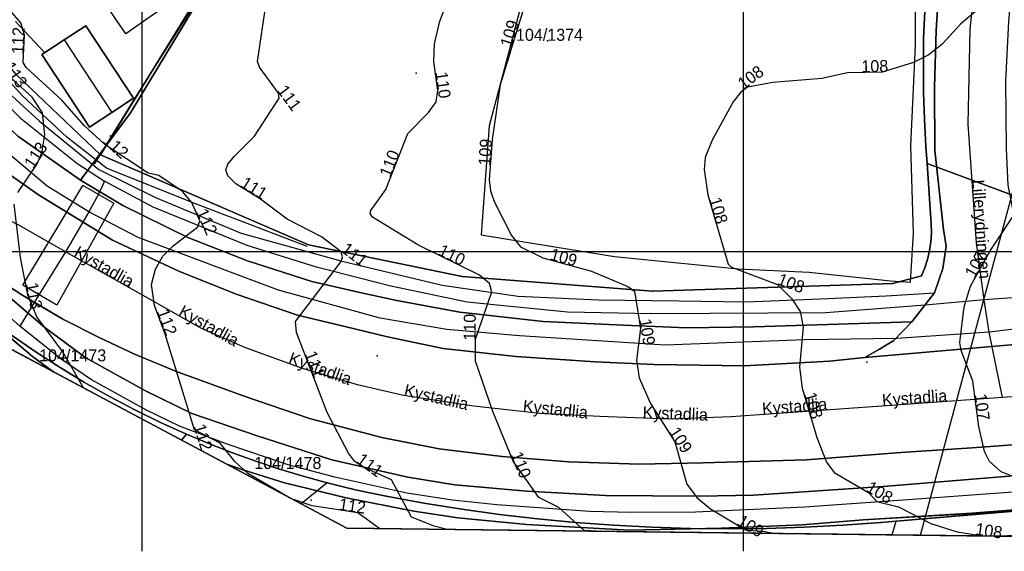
# Model space of a CAD drawing. Header units: metres. Extents: x 92348 to 92653, y 1600225 to 1600392.
# Tile 2 of 14: x 92390 to 92472, y 1600225 to 1600269. Entities that reach past the tile are written whole.
import ezdxf

# ---------------------------------------------------------------- set-up
doc = ezdxf.new("R2010")
doc.units = ezdxf.units.M
doc.header["$LTSCALE"] = 25.4
for name, color, linetype in [('Adresse', 10, 'Continuous'), ('AnnenBygning', 10, 'Continuous'), ('ArealressursFlate', 10, 'Continuous'), ('ArealressursGrense', 10, 'Continuous'), ('Bestillingspolygon', 10, 'Continuous'), ('Bygning', 10, 'Continuous'), ('Eiendomsgrense', 10, 'Continuous'), ('elveg20.v_kartverket_255_veglenke', 10, 'Continuous'), ('GangfeltAvgrensning', 10, 'Continuous'), ('GatenavnTekst', 10, 'Continuous'), ('Gidtekst', 10, 'Continuous'), ('Gjerde', 10, 'Continuous'), ('GnrBnrTekst', 10, 'Continuous'), ('HoydeTekst', 10, 'Continuous'), ('HøydeKurve', 10, 'Continuous'), ('KantUtsnitt', 10, 'Continuous'), ('Kumlokk', 10, 'Continuous'), ('Mast', 10, 'Continuous'), ('MurLoddrett', 10, 'Continuous'), ('Mønelinje', 10, 'Continuous'), ('Rutenett', 10, 'Continuous'), ('Skjerm', 10, 'Continuous'), ('SportIdrettPlass', 10, 'Continuous'), ('Takkant', 10, 'Continuous'), ('Teig', 10, 'Continuous'), ('Teiggrensepunkt', 10, 'Continuous'), ('Trase', 10, 'Continuous'), ('Vegdekkekant', 10, 'Continuous'), ('VegFiktivGrense', 10, 'Continuous'), ('VegGåendeOgSyklende', 10, 'Continuous'), ('VegKjørende', 10, 'Continuous')]:
    doc.layers.add(name, color=color, linetype=linetype)

# ---------------------------------------------------------------- blocks, each defined once
blk = doc.blocks.new('Alle data_NTM 10_NN2000_FeatureWriter_6_0_FMEBLOCK1')
at = {"layer": 'ArealressursFlate'}
for points in [[(-15.66, -11.59), (-15.32, -8.85), (-15.01, -6.84), (-14.44, -2.98), (-13.72, 0.7), (-12.81, 4.37), (-11.28, 10.35), (-9.45, 15.69), (-8.26, 18.74), (-7.9, 19.68), (-6.83, 22.37), (-5.14, 26.54), (-2.58, 33.12), (-1.18, 36.7), (0.08, 39.05), (0.36, 39.58), (1.37, 40.61), (3.27, 42.05), (4.37, 42.66), (5.98, 43.35), (8.18, 43.83), (10.18, 43.96), (12.46, 43.68), (14.22, 43.27), (16.77, 41.49), (18.82, 40.06), (19.49, 39.34), (20.28, 38), (20.94, 36.82), (21.43, 35.39), (21.73, 33.68), (21.91, 32.15), (21.82, 30.49), (21.58, 28.99), (20.99, 27.27), (20.51, 26.26), (19.8, 25.13), (19.06, 24.25), (18.08, 23.21), (17.05, 22.34), (16.01, 21.67), (14.54, 20.92), (10.63, 19.33), (1.67, 15.83), (-0.31, 14.95), (-2.75, 12.94), (-4.58, 10.66), (-5.36, 8.99), (-7.35, 1.61), (-9.02, -7.23), (-9.54, -11.34), (-9.58, -11.62), (-9.97, -16.03), (-10.22, -20.94), (-10.17, -26.6), (-10.04, -29.63), (-9.2, -33.9), (-8.36, -36.47), (-6.12, -40.44), (-5.37, -41.36), (-4.63, -41.93), (-3.69, -42.36), (-21.91, -43.96), (-20.69, -43.27), (-19.52, -42.53), (-18, -40.99), (-16.14, -38.57), (-15.43, -36.56), (-15.17, -34.69), (-15.39, -33.3), (-16.09, -26.74), (-16.14, -21.5), (-15.98, -16.73)], [(1.07, 24.29), (1.47, 23.47), (1.94, 23.08), (2.28, 22.98), (2.96, 22.99), (3.56, 23.05), (6.43, 24.1), (11.42, 26.16), (13.77, 27.26), (15.19, 28.88), (15.89, 30.65), (15.98, 32.13), (15.87, 33.58), (15.39, 34.71), (14.43, 36.08), (13.42, 36.97), (12.12, 37.69), (10.56, 38.06), (8.99, 38.04), (7.52, 37.49), (6.35, 36.9), (5.33, 36.08), (4.53, 34.91), (2.91, 30.34), (1.21, 25.8), (0.93, 24.86)]]:
    blk.add_lwpolyline(points, close=True, dxfattribs=at)
blk = doc.blocks.new('Alle data_NTM 10_NN2000_FeatureWriter_6_0_FMEBLOCK2')
at = {"layer": 'VegKjørende'}
for points in [[(0.08, 39.05, 111.03), (0.36, 39.58, 111.04), (1.37, 40.61, 111.05), (3.27, 42.05, 111.1), (4.37, 42.66, 111.15), (5.98, 43.35, 111.18), (8.18, 43.83, 111.18), (10.18, 43.96, 111.18), (12.46, 43.68, 111.28), (14.22, 43.27, 111.29), (16.77, 41.49, 111.24), (18.82, 40.06, 111.22), (19.49, 39.34, 111.22), (20.28, 38, 111.17), (20.94, 36.82, 111.13), (21.43, 35.39, 111.11), (21.73, 33.68, 111.05), (21.91, 32.15, 111.03), (21.82, 30.49, 111.01), (21.58, 28.99, 110.99), (20.99, 27.27, 110.95), (20.51, 26.26, 110.83), (19.8, 25.13, 110.78), (19.06, 24.25, 110.78), (18.08, 23.21, 110.74), (17.05, 22.34, 110.72), (16.01, 21.67, 110.7), (14.54, 20.92, 110.54), (10.63, 19.33, 110.24), (1.67, 15.83, 109.75), (-0.31, 14.95, 109.65), (-2.75, 12.94, 109.39), (-4.58, 10.66, 109.34), (-5.36, 8.99, 109.23), (-7.35, 1.61, 108.84), (-9.02, -7.23, 108.26), (-9.54, -11.34, 108.06), (-9.58, -11.62, 108.05), (-9.97, -16.03, 107.91), (-10.22, -20.94, 107.6), (-10.17, -26.6, 107.25), (-10.04, -29.63, 107.16), (-9.2, -33.9, 106.98), (-8.36, -36.47, 106.73), (-6.12, -40.44, 106.51), (-5.37, -41.36, 106.47), (-4.63, -41.93, 106.44), (-3.69, -42.36, 106.44), (-21.91, -43.96, 107.56), (-20.69, -43.27, 107.35), (-19.52, -42.53, 107.28), (-18, -40.99, 107.28), (-16.14, -38.57, 107.09), (-15.43, -36.56, 107.2), (-15.17, -34.69, 107.24), (-15.39, -33.3, 107.29), (-16.09, -26.74, 107.53), (-16.14, -21.5, 107.76), (-15.98, -16.73, 108.15), (-15.66, -11.59, 108.37), (-15.32, -8.85, 108.41), (-15.01, -6.84, 108.46), (-14.44, -2.98, 108.55), (-13.41, 1.68, 108.87), (-12.85, 4.24, 109.17), (-10.79, 11.33, 109.52), (-10.77, 11.42, 109.52), (-7.82, 19.85, 109.94), (-4.25, 29.41, 110.41), (-1.14, 36.68, 110.93)], [(1.07, 24.29, 109.84), (1.47, 23.47, 109.83), (1.94, 23.08, 109.83), (2.28, 22.98, 109.83), (2.96, 22.99, 109.83), (3.56, 23.05, 109.84), (6.43, 24.1, 110), (11.42, 26.16, 110.44), (13.77, 27.26, 110.5), (15.19, 28.88, 110.73), (15.89, 30.65, 110.81), (15.98, 32.13, 110.86), (15.87, 33.58, 110.94), (15.39, 34.71, 110.96), (14.43, 36.08, 111.06), (13.42, 36.97, 111.06), (12.12, 37.69, 111.06), (10.56, 38.06, 111.02), (8.99, 38.04, 111), (7.52, 37.49, 110.92), (6.35, 36.9, 110.92), (5.33, 36.08, 110.92), (4.53, 34.91, 110.73), (2.91, 30.34, 110.38), (1.21, 25.8, 110.05), (0.93, 24.86, 110.01)]]:
    blk.add_polyline3d(points, close=True, dxfattribs=at)

msp = doc.modelspace()

# ---------------------------------------------------------------- linework, layer by layer
at = {"layer": 'Adresse'}
msp.add_point((92422.818, 1600264.829), dxfattribs=at)
at = {"layer": 'AnnenBygning'}
msp.add_polyline3d([(92391.68, 1600266.38, 113.98), (92393.53, 1600267.6, 114.93), (92395.32, 1600268.78, 113.98), (92399.3, 1600262.77, 113.98), (92397.5, 1600261.58, 114.93), (92395.65, 1600260.36, 113.98)], close=True, dxfattribs=at)
at = {"layer": 'ArealressursFlate'}
for points in [[(92407.22, 1600275.09), (92399.05, 1600261.54), (92394.88, 1600255.93), (92389.69, 1600259.61)], [(92466.38, 1600273.56), (92466.06, 1600268.42), (92465.9, 1600263.65), (92465.95, 1600258.41), (92466.65, 1600251.85), (92466.87, 1600250.46), (92466.61, 1600248.59), (92465.9, 1600246.58), (92464.04, 1600244.16), (92450.88, 1600243.74), (92445.29, 1600243.68), (92440.04, 1600243.89), (92433.36, 1600244.19), (92426.43, 1600244.97), (92421.19, 1600245.94), (92418.13, 1600246.6), (92414.12, 1600247.53), (92408.77, 1600249.25), (92403.82, 1600251.17), (92398.4, 1600253.83), (92394.88, 1600255.93), (92399.05, 1600261.54), (92407.22, 1600275.09)], [(92389.69, 1600259.61), (92394.88, 1600255.93), (92398.4, 1600253.83), (92403.82, 1600251.17), (92408.77, 1600249.25), (92414.12, 1600247.53), (92418.13, 1600246.6), (92421.19, 1600245.94), (92426.43, 1600244.97), (92433.36, 1600244.19), (92440.04, 1600243.89), (92445.29, 1600243.68), (92450.88, 1600243.74), (92464.04, 1600244.16), (92462.52, 1600242.62), (92461.35, 1600241.88), (92460.13, 1600241.19), (92457.19, 1600240.89), (92450.1, 1600240.52), (92442.6, 1600240.62), (92437.7, 1600240.84), (92431.09, 1600241.27), (92425.04, 1600241.96), (92420.41, 1600242.92), (92416.88, 1600243.78), (92412.94, 1600244.73), (92407.92, 1600246.44), (92403.11, 1600248.35), (92397.56, 1600250.95), (92391.4, 1600254.72), (92387.83, 1600257.22)], [(92387.83, 1600257.22), (92391.4, 1600254.72), (92397.56, 1600250.95), (92403.11, 1600248.35), (92407.92, 1600246.44), (92412.94, 1600244.73), (92416.88, 1600243.78), (92420.41, 1600242.92), (92425.04, 1600241.96), (92431.09, 1600241.27), (92437.7, 1600240.84), (92442.6, 1600240.62), (92450.1, 1600240.52), (92457.19, 1600240.89), (92460.13, 1600241.19), (92478.35, 1600242.79)], [(92386.19, 1600248.88), (92390.02, 1600246.4), (92393.47, 1600244.37), (92396.43, 1600242.87), (92399.33, 1600241.51), (92402.79, 1600240.06), (92408.49, 1600237.99), (92413.93, 1600236.12), (92419.94, 1600234.54), (92424.72, 1600233.62), (92429.95, 1600232.97), (92435.5, 1600232.54), (92441.35, 1600232.32), (92446.67, 1600232.44), (92455.24, 1600232.7), (92463.11, 1600233.3), (92469.05, 1600233.7), (92479.87, 1600234.49)], [(92479.87, 1600234.49), (92469.05, 1600233.7), (92463.11, 1600233.3), (92455.24, 1600232.7), (92446.67, 1600232.44), (92441.35, 1600232.32), (92435.5, 1600232.54), (92429.95, 1600232.97), (92424.72, 1600233.62), (92419.94, 1600234.54), (92413.93, 1600236.12), (92408.49, 1600237.99), (92402.79, 1600240.06), (92399.33, 1600241.51), (92396.43, 1600242.87), (92393.47, 1600244.37), (92390.02, 1600246.4), (92386.19, 1600248.88)], [(92388.43, 1600246.68), (92391.94, 1600243.66), (92395.32, 1600241.17), (92400.3, 1600238.42), (92404.16, 1600236.55), (92409.59, 1600234.68), (92415.78, 1600232.69), (92422.1, 1600231.26), (92426.01, 1600230.61), (92432, 1600230.09), (92438.55, 1600229.73), (92446.38, 1600229.66), (92450.87, 1600229.75), (92461.63, 1600230.47), (92472.45, 1600231.35)], [(92472.45, 1600231.35), (92461.63, 1600230.47), (92450.87, 1600229.75), (92446.38, 1600229.66), (92438.55, 1600229.73), (92432, 1600230.09), (92426.01, 1600230.61), (92422.1, 1600231.26), (92415.78, 1600232.69), (92409.59, 1600234.68), (92404.16, 1600236.55), (92400.3, 1600238.42), (92395.32, 1600241.17), (92391.94, 1600243.66), (92388.43, 1600246.68)], [(92472.57, 1600228.55), (92469.02, 1600228.24), (92459.99, 1600227.71), (92454.92, 1600227.3), (92448.16, 1600227.02), (92440.54, 1600226.85), (92432.01, 1600227.33), (92426.26, 1600227.88), (92422.62, 1600228.44), (92416.99, 1600229.54), (92411.85, 1600230.79), (92408.32, 1600231.88), (92407.07, 1600232.32), (92392.66, 1600239.99), (92390.89, 1600241.28), (92386.82, 1600244.72)]]:
    msp.add_lwpolyline(points, dxfattribs=at)
at = {"layer": 'ArealressursGrense'}
for p, q in [((92465.9, 1600246.58), (92464.04, 1600244.16)), ((92478.35, 1600242.79), (92460.13, 1600241.19))]:
    msp.add_line(p, q, dxfattribs=at)
for points in [[(92394.88, 1600255.93), (92389.69, 1600259.61), (92386.59, 1600262.52), (92383.24, 1600266.46), (92379.83, 1600271.18), (92376.97, 1600275.99), (92374.85, 1600280.11), (92373.27, 1600283.68), (92371.16, 1600288.75), (92369.97, 1600292.04), (92369.04, 1600295.45), (92368.35, 1600299.2), (92367.78, 1600302.63), (92367.51, 1600307.4), (92367.51, 1600312.17), (92367.7, 1600315.99), (92367.95, 1600319.4), (92368.47, 1600322.52), (92369.27, 1600325.65), (92370.77, 1600330.33), (92371.98, 1600333.92), (92374.23, 1600338.32)], [(92394.88, 1600255.93), (92399.05, 1600261.54), (92407.22, 1600275.09), (92415.25, 1600288.39), (92417.31, 1600288.56)], [(92466.38, 1600273.56), (92466.06, 1600268.42), (92465.9, 1600263.65), (92465.95, 1600258.41), (92466.65, 1600251.85), (92466.87, 1600250.46), (92466.61, 1600248.59), (92465.9, 1600246.58)], [(92460.13, 1600241.19), (92457.19, 1600240.89), (92450.1, 1600240.52), (92442.6, 1600240.62), (92437.7, 1600240.84), (92431.09, 1600241.27), (92425.04, 1600241.96), (92420.41, 1600242.92), (92416.88, 1600243.78), (92412.94, 1600244.73), (92407.92, 1600246.44), (92403.11, 1600248.35), (92397.56, 1600250.95), (92391.4, 1600254.72), (92387.83, 1600257.22), (92386.45, 1600258.3)], [(92464.04, 1600244.16), (92450.88, 1600243.74), (92445.29, 1600243.68), (92440.04, 1600243.89), (92433.36, 1600244.19), (92426.43, 1600244.97), (92421.19, 1600245.94), (92418.13, 1600246.6), (92414.12, 1600247.53), (92408.77, 1600249.25), (92403.82, 1600251.17), (92398.4, 1600253.83), (92394.88, 1600255.93)], [(92480.28, 1600234.53), (92480.51, 1600233.57), (92480.38, 1600232.84), (92479.57, 1600231.87), (92472.45, 1600231.35), (92461.63, 1600230.47), (92450.87, 1600229.75), (92446.38, 1600229.66), (92438.55, 1600229.73), (92432, 1600230.09), (92426.01, 1600230.61), (92422.1, 1600231.26), (92415.78, 1600232.69), (92409.59, 1600234.68), (92404.16, 1600236.55), (92400.3, 1600238.42), (92395.32, 1600241.17), (92391.94, 1600243.66), (92388.43, 1600246.68), (92386.19, 1600248.88)], [(92386.19, 1600248.88), (92390.02, 1600246.4), (92393.47, 1600244.37), (92396.43, 1600242.87), (92399.33, 1600241.51), (92402.79, 1600240.06), (92408.49, 1600237.99)], [(92384.74, 1600246.65), (92386.82, 1600244.72), (92390.89, 1600241.28), (92392.66, 1600239.99)], [(92464.04, 1600244.16), (92462.52, 1600242.62), (92461.35, 1600241.88), (92460.13, 1600241.19)], [(92480.28, 1600234.53), (92479.87, 1600234.49), (92469.05, 1600233.7), (92463.11, 1600233.3), (92455.24, 1600232.7), (92446.67, 1600232.44), (92441.35, 1600232.32), (92435.5, 1600232.54), (92429.95, 1600232.97), (92424.72, 1600233.62), (92419.94, 1600234.54), (92413.93, 1600236.12), (92408.49, 1600237.99)], [(92407.07, 1600232.32), (92408.32, 1600231.88), (92411.85, 1600230.79), (92416.99, 1600229.54), (92422.62, 1600228.44), (92426.26, 1600227.88), (92432.01, 1600227.33), (92440.54, 1600226.85), (92448.16, 1600227.02), (92454.92, 1600227.3), (92459.99, 1600227.71), (92469.02, 1600228.24), (92472.57, 1600228.55), (92481.5, 1600229.32), (92486.77, 1600229.79), (92497.78, 1600230.53), (92505.99, 1600230.84), (92515.74, 1600231.17), (92518.27, 1600231.21), (92518.72, 1600231.12), (92519.33, 1600230.95)]]:
    msp.add_lwpolyline(points, dxfattribs=at)
at = {"layer": 'Bestillingspolygon'}
msp.add_lwpolyline([(92626.349, 1600369.817), (92451.714, 1600386.577), (92380.721, 1600373.117), (92356.874, 1600346.697), (92347.8, 1600302.329), (92365.622, 1600254.393), (92417.025, 1600227.014), (92571.817, 1600225.094)], close=True, dxfattribs=at)
at = {"layer": 'Bygning'}
msp.add_polyline3d([(92395.23, 1600273.13, 113.84), (92402.17, 1600277.85, 113.93), (92403.79, 1600275.5, 115.71), (92405.55, 1600272.95, 113.7), (92398.67, 1600268.11, 113.56), (92396.89, 1600270.71, 115.81)], close=True, dxfattribs=at)
at = {"layer": 'Eiendomsgrense'}
for p, q in [((92415.18, 1600288.34), (92396.56, 1600258.06)), ((92389.56, 1600264.71), (92396.56, 1600258.06)), ((92396.56, 1600258.06), (92413.85, 1600250.58)), ((92465.2, 1600258.75), (92465.3, 1600257.33)), ((92465.3, 1600257.33), (92465.63, 1600252.3)), ((92475.01, 1600253.72), (92465.3, 1600257.33)), ((92413.85, 1600250.58), (92426.63, 1600247.93)), ((92426.63, 1600247.93), (92442.45, 1600246.71)), ((92442.45, 1600246.71), (92462.45, 1600247.35)), ((92462.45, 1600247.35), (92464.84, 1600247.98)), ((92403.71, 1600234.83), (92403.28, 1600234.34)), ((92415.41, 1600230.78), (92413.24, 1600229.03)), ((92462.72, 1600227.6), (92491.39, 1600230.02)), ((92461.45, 1600227.49), (92462.72, 1600227.6)), ((92462.4, 1600226.45), (92462.72, 1600227.6))]:
    msp.add_line(p, q, dxfattribs=at)
for points in [[(92465.1, 1600269.98), (92465.01, 1600267.73), (92464.99, 1600265.49), (92465.01, 1600263.24), (92465.08, 1600261), (92465.2, 1600258.75)], [(92465.63, 1600252.3), (92465.65, 1600251.56), (92465.61, 1600250.82), (92465.5, 1600250.09), (92465.34, 1600249.36), (92465.12, 1600248.66), (92464.84, 1600247.98)], [(92385.44, 1600245.87), (92387.32, 1600244.41), (92389.24, 1600243), (92391.2, 1600241.65), (92393.19, 1600240.36), (92395.22, 1600239.13), (92397.29, 1600237.96), (92399.4, 1600236.85), (92401.54, 1600235.81), (92403.71, 1600234.83)], [(92403.71, 1600234.83), (92405.61, 1600234.03), (92407.53, 1600233.28), (92409.48, 1600232.58), (92411.44, 1600231.92), (92413.42, 1600231.33), (92415.41, 1600230.78)], [(92415.41, 1600230.78), (92416.63, 1600230.47), (92417.86, 1600230.18), (92419.09, 1600229.91), (92420.32, 1600229.67)], [(92420.32, 1600229.67), (92423.45, 1600229.09), (92426.59, 1600228.6), (92429.74, 1600228.15), (92432.89, 1600227.79), (92436.05, 1600227.49), (92439.23, 1600227.25), (92442.4, 1600227.09), (92445.58, 1600226.98), (92448.75, 1600226.95), (92451.93, 1600226.98), (92455.11, 1600227.09), (92458.28, 1600227.26), (92461.45, 1600227.49)]]:
    msp.add_lwpolyline(points, dxfattribs=at)
at = {"layer": 'elveg20.v_kartverket_255_veglenke'}
for p, q in [((92395.582, 1600253.318, 112.34), (92393.634, 1600249.998, 113.4)), ((92476.19, 1600246.414, 106.6), (92470.055, 1600246.003, 107.12)), ((92470.465, 1600243.311, 106.96), (92470.055, 1600246.003, 107.12)), ((92471.559, 1600237.87, 107.829), (92470.465, 1600243.311, 106.96)), ((92482.196, 1600238.614, 107.169), (92471.559, 1600237.87, 107.829))]:
    msp.add_line(p, q, dxfattribs=at)
for points in [[(92395.582, 1600253.318, 112.34), (92392.13, 1600255.45, 112.88), (92387.644, 1600259.178, 113.31), (92382.905, 1600264.482, 113.77), (92377.641, 1600271.66, 114.42), (92374.029, 1600277.668, 114.91), (92369.717, 1600287.995, 115.55), (92368.244, 1600292.162, 115.91), (92366.647, 1600300.045, 116.5), (92365.695, 1600307.192, 116.93), (92365.815, 1600311.051, 117.23), (92366.015, 1600316.199, 117.47), (92366.78, 1600322.395, 117.93), (92368.267, 1600327.723, 118.31), (92369.376, 1600331.52, 118.58), (92371.833, 1600337.756, 118.79)], [(92373.935, 1600335.842, 118.88), (92372.074, 1600331.662, 118.62), (92371.581, 1600329.984, 118.49), (92370.196, 1600325.317, 118.16), (92369.266, 1600321.433, 117.86), (92368.738, 1600317.266, 117.5), (92368.498, 1600311.126, 117.09), (92368.391, 1600307.671, 116.76), (92368.645, 1600303.339, 116.52), (92369.601, 1600297.734, 116.11), (92370.898, 1600292.834, 115.83), (92372.561, 1600287.72, 115.42), (92376.138, 1600280.174, 114.82), (92380.927, 1600271.521, 114.21), (92383.063, 1600268.505, 114), (92385.776, 1600265.268, 113.71), (92389.877, 1600261.117, 113.28), (92394.582, 1600257.349, 112.79), (92396.892, 1600255.848, 112.6)], [(92470.055, 1600246.003, 107.12), (92469.411, 1600250.738, 107.939), (92468.716, 1600260.611, 108.339), (92468.867, 1600268.439, 108.839), (92469.45, 1600274.393, 108.939)], [(92396.892, 1600255.848, 112.6), (92396.395, 1600254.79, 112.6), (92395.582, 1600253.318, 112.34)], [(92470.055, 1600246.003, 107.12), (92465.125, 1600245.556, 107.17), (92456.873, 1600244.905, 107.95), (92442.417, 1600244.82, 108.92), (92435.381, 1600244.976, 109.3), (92427.044, 1600245.803, 109.98), (92420.698, 1600247.12, 110.47), (92414.512, 1600248.709, 111.06), (92408.754, 1600250.499, 111.55), (92400.942, 1600253.697, 112.25), (92396.892, 1600255.848, 112.6)], [(92393.634, 1600249.998, 113.4), (92389.823, 1600252.184, 113.759), (92387.49, 1600253.314, 113.999), (92385.235, 1600254.018, 114.159), (92382.755, 1600254.502, 114.459)], [(92470.465, 1600243.311, 106.96), (92462.787, 1600242.769, 107.27), (92455.09, 1600242.67, 107.84), (92443.512, 1600242.22, 108.92), (92431.393, 1600242.995, 109.67), (92425.352, 1600243.536, 110.11), (92419.82, 1600244.466, 110.47), (92411.35, 1600246.796, 111.23), (92399.695, 1600251.171, 112.27), (92395.582, 1600253.318, 112.34)], [(92393.634, 1600249.998, 113.4), (92391.478, 1600246.488, 113.067), (92389.853, 1600243.803, 112.84)], [(92471.559, 1600237.87, 107.829), (92461.527, 1600237.165, 108.509), (92449.012, 1600236.264, 109.419), (92443.895, 1600236.064, 109.939), (92438.087, 1600236.287, 110.219), (92433.087, 1600236.546, 110.489), (92427.593, 1600237.142, 110.869), (92421.748, 1600238.034, 111.319), (92417.917, 1600238.917, 111.569), (92413.351, 1600240.289, 111.769), (92408.568, 1600242.027, 112.109), (92404.959, 1600243.617, 112.449), (92400.285, 1600246.235, 112.909), (92393.634, 1600249.998, 113.4)], [(92389.853, 1600243.803, 112.84), (92385.898, 1600247.307, 113.875), (92384.353, 1600249.173, 114.35)], [(92481.481, 1600246.63, 106.179), (92476.433, 1600244.014, 106.561), (92470.465, 1600243.311, 106.96)], [(92482.929, 1600230.983, 107.199), (92475.854, 1600230.245, 107.709), (92463.32, 1600229.333, 108.669), (92455.132, 1600228.767, 109.299), (92446.042, 1600228.338, 109.999), (92440.693, 1600228.302, 110.319), (92437.238, 1600228.41, 110.539), (92429.514, 1600228.939, 111.149), (92425.837, 1600229.341, 111.379), (92422.037, 1600229.936, 111.649), (92416.052, 1600231.239, 112.099), (92412.171, 1600232.278, 112.339), (92407.079, 1600233.995, 112.689), (92403.115, 1600235.5, 113.069), (92400.385, 1600236.831, 113.289), (92395.809, 1600239.345, 113.679), (92393.282, 1600241.062, 113.335), (92389.853, 1600243.803, 112.84)]]:
    msp.add_polyline3d(points, dxfattribs=at)
at = {"layer": 'GangfeltAvgrensning'}
msp.add_polyline3d([(92395.1, 1600255.5, 112.68), (92397.65, 1600254.04, 112.52), (92392.91, 1600245.55, 112.77), (92390.08, 1600247.21, 112.92), (92395.08, 1600255.51, 112.68), (92395.1, 1600255.5, 112.68)], dxfattribs=at)
at = {"layer": 'Gidtekst'}
msp.add_point((92433.716, 1600267.513), dxfattribs=at)
at = {"layer": 'Gjerde'}
msp.add_polyline3d([(92405.33, 1600272.14, 111.95), (92399.29, 1600262.6, 112.05), (92396.03, 1600257.28, 113.38)], dxfattribs=at)
at = {"layer": 'HøydeKurve'}
for points in [[(92412.14, 1600229.62, 112), (92408.81, 1600231.57, 112), (92407.72, 1600232.55, 112), (92406.5, 1600234.07, 112), (92404.38, 1600235.18, 112), (92401.93, 1600243.15, 112), (92401.05, 1600245.51, 112), (92400.8, 1600247.26, 112), (92401.13, 1600248.54, 112), (92401.75, 1600249.63, 112), (92402.6, 1600250.49, 112), (92404.66, 1600252.07, 112), (92404.82, 1600252.56, 112), (92404.14, 1600254.08, 112), (92403.38, 1600255, 112), (92401.39, 1600256.34, 112), (92400.51, 1600256.53, 112), (92396.92, 1600258.91, 112), (92395.18, 1600260.49, 112), (92393.35, 1600262.6, 112), (92390.36, 1600265.31, 112), (92390.12, 1600265.71, 112), (92390.22, 1600268.03, 112), (92389.92, 1600269.03, 112), (92385.57, 1600274.03, 112)], [(92437.79, 1600226.76, 110), (92436.77, 1600226.83, 110), (92434.67, 1600228.73, 110), (92433.02, 1600229.56, 110), (92430.87, 1600232.58, 110), (92429.18, 1600236.72, 110), (92427.74, 1600240.89, 110), (92427.75, 1600242.72, 110), (92429.1, 1600246.65, 110), (92428.9, 1600247.36, 110), (92428.06, 1600248.05, 110), (92422.93, 1600250.57, 110), (92419.17, 1600252.88, 110), (92418.97, 1600253.17, 110), (92419.03, 1600253.43, 110), (92420.27, 1600255.17, 110), (92422.1, 1600259.81, 110), (92423.83, 1600261.58, 110), (92424.46, 1600262.44, 110), (92424.61, 1600263.4, 110), (92424.28, 1600265.78, 110), (92424.33, 1600267.28, 110), (92424.78, 1600269.17, 110), (92425.77, 1600271.79, 110)], [(92425.38, 1600226.91, 111), (92424.29, 1600227.18, 111), (92422.43, 1600227.93, 111), (92420.75, 1600231.03, 111), (92418.34, 1600232.1, 111), (92417.67, 1600232.59, 111), (92417.17, 1600233.25, 111), (92415.4, 1600236.62, 111), (92412.84, 1600243.29, 111), (92412.77, 1600244.19, 111), (92416.56, 1600249.17, 111), (92416.69, 1600249.56, 111), (92416.56, 1600249.99, 111), (92414.92, 1600251.23, 111), (92412.08, 1600252.71, 111), (92409.87, 1600254.37, 111), (92407.8, 1600255.65, 111), (92407.14, 1600256.29, 111), (92406.98, 1600256.79, 111), (92407.15, 1600257.28, 111), (92407.68, 1600257.92, 111), (92409.35, 1600259.61, 111), (92411.42, 1600262.75, 111), (92411.36, 1600263.17, 111), (92409.77, 1600265.34, 111), (92409.62, 1600265.81, 111), (92410.37, 1600270.84, 111)], [(92469.98, 1600270.53, 108), (92468.1, 1600268.93, 108), (92466.54, 1600267.26, 108), (92465.43, 1600266.36, 108), (92464.17, 1600265.71, 108), (92461.56, 1600264.93, 108), (92458.69, 1600264.87, 108), (92456.54, 1600264.4, 108), (92452.46, 1600264.05, 108), (92450.35, 1600263.67, 108), (92449.81, 1600263.27, 108), (92449.16, 1600262.45, 108), (92447.43, 1600259.27, 108), (92446.84, 1600257.83, 108), (92446.76, 1600256.82, 108), (92447.06, 1600254.71, 108), (92448.74, 1600248.96, 108), (92449.04, 1600248.71, 108), (92452.85, 1600247.28, 108), (92454.06, 1600246.09, 108), (92454.74, 1600245.02, 108), (92454.99, 1600243.76, 108), (92454.68, 1600240.4, 108), (92454.91, 1600238.66, 108), (92456.12, 1600234.54, 108), (92456.92, 1600232.51, 108), (92457.58, 1600231.65, 108), (92460.42, 1600229.97, 108), (92461.11, 1600229.23, 108), (92462.93, 1600228.78, 108), (92465.61, 1600227.4, 108), (92467.8, 1600226.7, 108), (92469.9, 1600226.38, 108), (92476.12, 1600226.47, 108)], [(92431.64, 1600269.91, 109), (92429.78, 1600263.87, 109), (92429.12, 1600259.31, 109), (92428.89, 1600255.96, 109), (92428.99, 1600255.05, 109), (92429.3, 1600254.18, 109), (92430.73, 1600251.35, 109), (92431.49, 1600250.41, 109), (92433.34, 1600249.49, 109), (92437.38, 1600248.38, 109), (92440.4, 1600247.11, 109), (92440.96, 1600246.71, 109), (92441.47, 1600243.62, 109), (92441.12, 1600240.97, 109), (92441.34, 1600239.52, 109), (92442.3, 1600237.39, 109), (92444.31, 1600234.2, 109), (92445.31, 1600230.68, 109), (92446.17, 1600229.53, 109), (92447.29, 1600228.62, 109), (92450.2, 1600226.87, 109), (92451.79, 1600226.74, 109), (92452.66, 1600226.57, 109)], [(92389.68, 1600254.91, 113), (92391.28, 1600257.31, 113), (92391.67, 1600258.22, 113), (92391.93, 1600259.71, 113), (92391.72, 1600261.55, 113), (92390.88, 1600262.84, 113), (92389.06, 1600264.47, 113)], [(92395.14, 1600238.67, 113), (92393.41, 1600241.67, 113), (92391.25, 1600244.57, 113), (92390.52, 1600246.37, 113), (92389.9, 1600249.5, 113), (92389.37, 1600253.95, 113)], [(92472.42, 1600231.31, 107), (92471.46, 1600231.69, 107), (92470.5, 1600232.56, 107), (92470.06, 1600233.38, 107), (92469.59, 1600235.46, 107), (92469.11, 1600239.23, 107), (92468.13, 1600241.77, 107), (92468.01, 1600242.46, 107), (92468.39, 1600245.41, 107), (92468.91, 1600247.14, 107), (92470.54, 1600250.06, 107), (92472.83, 1600253.52, 107)], [(92419.8, 1600226.98, 112), (92419.71, 1600227.01, 112), (92417.95, 1600228.29, 112), (92414.16, 1600228.86, 112), (92412.53, 1600229.41, 112)]]:
    msp.add_polyline3d(points, dxfattribs=at)
at = {"layer": 'KantUtsnitt'}
for p, q in [((92392.66, 1600239.99), (92376.15, 1600248.79)), ((92392.66, 1600239.99, 112.91), (92378.14, 1600247.72, 114.03)), ((92403.28, 1600234.34), (92379.19, 1600247.17)), ((92407.07, 1600232.32), (92392.66, 1600239.99)), ((92407.07, 1600232.32, 111.77), (92392.66, 1600239.99, 112.91)), ((92413.24, 1600229.03), (92403.28, 1600234.34)), ((92490.03, 1600226.11), (92462.4, 1600226.45))]:
    msp.add_line(p, q, dxfattribs=at)
for points in [[(92626.35, 1600369.82), (92571.82, 1600225.09), (92417.03, 1600227.02), (92365.62, 1600254.39), (92347.8, 1600302.33), (92356.88, 1600346.7), (92380.72, 1600373.12), (92451.71, 1600386.58), (92626.35, 1600369.82)], [(92626.35, 1600369.82), (92571.82, 1600225.09), (92417.03, 1600227.02), (92365.62, 1600254.39), (92347.8, 1600302.33), (92356.88, 1600346.7), (92380.72, 1600373.12), (92451.71, 1600386.58), (92626.35, 1600369.82)], [(92519.63, 1600225.74), (92417.03, 1600227.02), (92407.07, 1600232.32)], [(92462.4, 1600226.45), (92417.03, 1600227.02), (92413.24, 1600229.03)]]:
    msp.add_lwpolyline(points, dxfattribs=at)
for points in [[(92432.74, 1600382.98, 127.29), (92451.71, 1600386.58, 127.29), (92626.35, 1600369.82, 127.29), (92571.82, 1600225.09, 127.29), (92417.03, 1600227.02, 127.29), (92365.62, 1600254.39, 127.29), (92347.8, 1600302.33, 127.29), (92356.88, 1600346.7, 127.29), (92380.72, 1600373.12, 127.29), (92432.74, 1600382.98, 127.29)], [(92519.63, 1600225.74, 104.06), (92417.03, 1600227.02, 111.01), (92407.07, 1600232.32, 111.77)]]:
    msp.add_polyline3d(points, dxfattribs=at)
at = {"layer": 'Kumlokk'}
for p in [(92419.56, 1600241.34, 110.41), (92460.28, 1600240.8, 107.48)]:
    msp.add_point(p, dxfattribs=at)
at = {"layer": 'Mast'}
for p in [(92465.53, 1600249.98, 107.35), (92414.08, 1600229.34, 111.46)]:
    msp.add_point(p, dxfattribs=at)
at = {"layer": 'MurLoddrett'}
msp.add_line((92389.49, 1600269.13, 112.27), (92391.92, 1600266.53, 111.75), dxfattribs=at)
msp.add_polyline3d([(92413.75, 1600250.44, 111.42), (92407.67, 1600252.75, 111.92), (92407.07, 1600252.97, 111.97), (92405.47, 1600253.58, 112.1), (92404.04, 1600254.15, 112.23), (92403.85, 1600254.23, 112.24), (92399.59, 1600255.91, 112.62), (92397.05, 1600256.93, 112.96), (92393.74, 1600259.52, 113.22), (92390.07, 1600262.94, 113.66), (92386.26, 1600267.13, 114.01)], dxfattribs=at)
at = {"layer": 'Mønelinje'}
msp.add_line((92393.53, 1600267.6, 114.93), (92397.5, 1600261.58, 114.93), dxfattribs=at)
at = {"layer": 'Rutenett'}
for p, q in [((92400, 1600386.577), (92400, 1600225.094)), ((92450, 1600386.577), (92450, 1600225.094)), ((92347.8, 1600250), (92626.349, 1600250))]:
    msp.add_line(p, q, dxfattribs=at)
at = {"layer": 'Skjerm'}
msp.add_polyline3d([(92413.75, 1600250.44, 113.47), (92407.67, 1600252.75, 113.94), (92407.07, 1600252.97, 113.99), (92405.47, 1600253.58, 114.11), (92404.04, 1600254.15, 114.26), (92403.85, 1600254.23, 114.28), (92399.59, 1600255.91, 114.7), (92397.05, 1600256.93, 114.99), (92393.74, 1600259.52, 115.72), (92390.07, 1600262.94, 116.05), (92386.26, 1600267.13, 116.47)], dxfattribs=at)
at = {"layer": 'SportIdrettPlass'}
msp.add_polyline3d([(92462.26, 1600247.56, 107.37), (92463.92, 1600247.46, 107.27), (92464.17, 1600251.52, 107.3), (92463.94, 1600258.8, 107.55), (92464.34, 1600267.14, 108.06), (92464.32, 1600274.74, 108.6), (92460, 1600276.03, 108.73), (92448.66, 1600278.32, 108.92), (92435.37, 1600281.32, 109.22), (92432.07, 1600272.58, 108.96), (92430.52, 1600266.62, 108.89), (92428.88, 1600260.46, 108.89), (92428.2, 1600251.39, 108.89), (92430.4, 1600251.03, 108.71), (92439.3, 1600249.59, 108.48), (92449.58, 1600248.58, 107.92), (92455.48, 1600248.29, 107.55)], close=True, dxfattribs=at)
at = {"layer": 'Takkant'}
for points in [[(92395.23, 1600273.13, 113.84), (92402.17, 1600277.85, 113.93), (92403.79, 1600275.5, 115.71), (92405.55, 1600272.95, 113.7), (92398.67, 1600268.11, 113.56), (92396.89, 1600270.71, 115.81), (92395.23, 1600273.13, 113.84)], [(92391.68, 1600266.38, 113.98), (92395.65, 1600260.36, 113.98), (92397.5, 1600261.58, 114.93), (92399.3, 1600262.77, 113.98), (92395.32, 1600268.78, 113.98), (92393.53, 1600267.6, 114.93), (92391.68, 1600266.38, 113.98)]]:
    msp.add_polyline3d(points, dxfattribs=at)
at = {"layer": 'Teig'}
for points in [[(92376.34, 1600286.01), (92374.71, 1600290.52), (92399.25, 1600293.47), (92402.83, 1600293.89), (92411.5, 1600289.88), (92413.34, 1600289.1), (92415.18, 1600288.34), (92396.56, 1600258.06), (92389.56, 1600264.71), (92383.61, 1600271.84), (92378.96, 1600279.78)], [(92379.19, 1600247.17), (92379.56, 1600247.26), (92380.24, 1600247.37), (92380.93, 1600247.42), (92381.64, 1600247.4), (92382.32, 1600247.31), (92382.99, 1600247.15), (92383.65, 1600246.92), (92384.28, 1600246.63), (92384.88, 1600246.27), (92385.44, 1600245.87), (92387.32, 1600244.41), (92389.24, 1600243), (92391.2, 1600241.65), (92393.19, 1600240.36), (92395.22, 1600239.13), (92397.29, 1600237.96), (92399.4, 1600236.85), (92401.54, 1600235.81), (92403.71, 1600234.83), (92403.28, 1600234.34)], [(92403.28, 1600234.34), (92403.71, 1600234.83), (92405.61, 1600234.03), (92407.53, 1600233.28), (92409.48, 1600232.58), (92411.44, 1600231.92), (92413.42, 1600231.33), (92415.41, 1600230.78), (92413.24, 1600229.03)], [(92462.4, 1600226.45), (92462.72, 1600227.6), (92491.39, 1600230.02), (92490.03, 1600226.11)]]:
    msp.add_lwpolyline(points, close=True, dxfattribs=at)
for points in [[(92465.1, 1600269.98), (92465.01, 1600267.73), (92464.99, 1600265.49), (92465.01, 1600263.24), (92465.08, 1600261), (92465.2, 1600258.75), (92465.3, 1600257.33), (92465.63, 1600252.3), (92465.65, 1600251.56), (92465.61, 1600250.82), (92465.5, 1600250.09), (92465.34, 1600249.36), (92465.12, 1600248.66), (92464.84, 1600247.98), (92462.45, 1600247.35), (92442.45, 1600246.71), (92426.63, 1600247.93), (92413.85, 1600250.58), (92396.56, 1600258.06), (92415.18, 1600288.34)], [(92475.01, 1600253.72), (92465.3, 1600257.33), (92465.2, 1600258.75), (92465.08, 1600261), (92465.01, 1600263.24), (92464.99, 1600265.49), (92465.01, 1600267.73), (92465.1, 1600269.98), (92475.71, 1600277.76)], [(92389.56, 1600264.71), (92396.56, 1600258.06), (92413.85, 1600250.58), (92426.63, 1600247.93), (92442.45, 1600246.71), (92462.45, 1600247.35), (92464.84, 1600247.98), (92465.12, 1600248.66), (92465.34, 1600249.36), (92465.5, 1600250.09), (92465.61, 1600250.82), (92465.65, 1600251.56), (92465.63, 1600252.3), (92465.3, 1600257.33), (92475.01, 1600253.72)], [(92491.39, 1600230.02), (92462.72, 1600227.6), (92461.45, 1600227.49), (92458.28, 1600227.26), (92455.11, 1600227.09), (92451.93, 1600226.98), (92448.75, 1600226.95), (92445.58, 1600226.98), (92442.4, 1600227.09), (92439.23, 1600227.25), (92436.05, 1600227.49), (92432.89, 1600227.79), (92429.74, 1600228.15), (92426.59, 1600228.6), (92423.45, 1600229.09), (92420.32, 1600229.67), (92419.09, 1600229.91), (92417.86, 1600230.18), (92416.63, 1600230.47), (92415.41, 1600230.78), (92413.42, 1600231.33), (92411.44, 1600231.92), (92409.48, 1600232.58), (92407.53, 1600233.28), (92405.61, 1600234.03), (92403.71, 1600234.83), (92401.54, 1600235.81), (92399.4, 1600236.85), (92397.29, 1600237.96), (92395.22, 1600239.13), (92393.19, 1600240.36), (92391.2, 1600241.65), (92389.24, 1600243)]]:
    msp.add_lwpolyline(points, dxfattribs=at)
at = {"layer": 'Teiggrensepunkt'}
for p in [(92396.56, 1600258.06), (92465.2, 1600258.75), (92465.3, 1600257.33), (92465.63, 1600252.3), (92413.85, 1600250.58), (92426.63, 1600247.93), (92462.45, 1600247.35), (92464.84, 1600247.98), (92442.45, 1600246.71), (92403.71, 1600234.83), (92415.41, 1600230.78), (92420.32, 1600229.67), (92461.45, 1600227.49), (92462.72, 1600227.6)]:
    msp.add_point(p, dxfattribs=at)
at = {"layer": 'Trase'}
msp.add_polyline3d([(92464.74, 1600226.42, 136.39), (92488.46, 1600314.56, 131.7), (92506.05, 1600381.37, 142.34)], dxfattribs=at)
at = {"layer": 'Vegdekkekant'}
for points in [[(92395.14, 1600255.77, 112.75), (92394.88, 1600255.93, 112.77), (92389.69, 1600259.61, 113.23), (92386.59, 1600262.51, 113.47), (92383.24, 1600266.46, 113.86), (92379.83, 1600271.18, 114.27), (92376.97, 1600275.99, 114.75), (92374.85, 1600280.11, 114.97), (92373.27, 1600283.68, 115.21), (92371.16, 1600288.75, 115.61), (92369.97, 1600292.04, 115.91), (92369.04, 1600295.45, 116.13), (92368.35, 1600299.2, 116.38), (92367.78, 1600302.63, 116.55), (92367.51, 1600307.4, 116.8), (92367.51, 1600312.17, 117.14), (92367.7, 1600315.99, 117.35), (92367.95, 1600319.4, 117.65), (92368.47, 1600322.52, 117.91), (92369.27, 1600325.65, 118.28), (92370.77, 1600330.33, 118.58), (92371.98, 1600333.92, 118.77), (92374.23, 1600338.32, 119.05)], [(92466.38, 1600273.56, 108.37), (92466.06, 1600268.42, 108.15), (92465.9, 1600263.65, 107.76), (92465.95, 1600258.41, 107.53), (92466.65, 1600251.85, 107.29), (92466.87, 1600250.46, 107.24), (92466.61, 1600248.59, 107.2), (92465.9, 1600246.58, 107.09)], [(92388.52, 1600263.55, 113.44), (92391.49, 1600260.85, 113.17), (92396.4, 1600256.83, 112.79), (92401.14, 1600254.51, 112.29), (92408.25, 1600251.54, 111.87), (92416.54, 1600249.25, 111.13), (92424.96, 1600247.22, 110.53), (92431.29, 1600246.31, 109.89), (92437.97, 1600246, 109.36), (92444.64, 1600245.91, 109.08), (92450.23, 1600245.83, 108.4), (92456.44, 1600246.08, 107.92), (92461.89, 1600246.34, 107.46), (92465.9, 1600246.58, 107.09)], [(92460.13, 1600241.19, 107.56), (92457.19, 1600240.89, 107.73), (92450.1, 1600240.52, 108.2), (92442.6, 1600240.62, 108.9), (92437.7, 1600240.84, 109.34), (92431.09, 1600241.27, 109.76), (92425.04, 1600241.96, 110.1), (92420.41, 1600242.92, 110.5), (92416.88, 1600243.78, 110.63), (92412.94, 1600244.73, 111.02), (92407.92, 1600246.44, 111.31), (92403.11, 1600248.35, 111.85), (92397.56, 1600250.95, 112.43), (92391.4, 1600254.72, 112.97), (92387.83, 1600257.22, 113.35), (92386.45, 1600258.3, 113.42)], [(92421.19, 1600245.94, 110.46), (92418.13, 1600246.6, 111), (92414.12, 1600247.53, 111.29), (92408.77, 1600249.25, 111.53), (92403.82, 1600251.17, 112.1), (92398.4, 1600253.83, 112.52), (92397.86, 1600254.16, 112.56)], [(92480.28, 1600234.53, 106.21), (92480.51, 1600233.57, 106.34), (92480.38, 1600232.84, 106.37), (92479.57, 1600231.87, 106.46), (92472.45, 1600231.35, 106.95), (92461.63, 1600230.47, 107.8), (92450.87, 1600229.75, 108.62), (92446.38, 1600229.66, 109.05), (92438.55, 1600229.73, 109.5), (92432, 1600230.09, 109.97), (92426.01, 1600230.61, 110.43), (92422.1, 1600231.26, 110.74), (92415.78, 1600232.69, 111.22), (92409.59, 1600234.68, 111.54), (92404.16, 1600236.55, 111.99), (92400.3, 1600238.42, 112.27), (92395.32, 1600241.17, 112.68), (92391.94, 1600243.66, 112.86), (92388.43, 1600246.68, 113.2), (92386.19, 1600248.88, 113.27)], [(92384.74, 1600246.65, 113.49), (92386.82, 1600244.72, 113.31), (92390.89, 1600241.28, 113.01), (92392.66, 1600239.99, 112.91)], [(92464.04, 1600244.16, 107.28), (92450.88, 1600243.74, 108.4), (92445.29, 1600243.68, 108.85), (92440.04, 1600243.89, 109.24), (92433.36, 1600244.19, 109.55), (92426.43, 1600244.97, 110.07), (92421.19, 1600245.94, 110.46)], [(92392.62, 1600244.87, 112.86), (92393.47, 1600244.37, 112.78), (92396.43, 1600242.87, 112.68), (92399.33, 1600241.51, 112.4), (92402.79, 1600240.06, 112.1), (92408.49, 1600237.99, 111.45)], [(92480.28, 1600234.53, 106.21), (92479.87, 1600234.49, 106.23), (92469.05, 1600233.7, 106.89), (92463.11, 1600233.3, 107.46), (92455.24, 1600232.7, 108.07), (92446.67, 1600232.44, 108.72), (92441.35, 1600232.32, 109.18), (92435.5, 1600232.54, 109.55), (92429.95, 1600232.97, 109.96), (92424.72, 1600233.62, 110.42), (92419.94, 1600234.54, 110.63), (92413.93, 1600236.12, 111.1), (92408.49, 1600237.99, 111.45)], [(92407.07, 1600232.32, 111.77), (92408.32, 1600231.88, 111.7), (92411.85, 1600230.79, 111.42), (92416.99, 1600229.54, 111.09), (92422.62, 1600228.44, 110.68), (92426.26, 1600227.88, 110.49), (92432.01, 1600227.33, 110.07), (92440.54, 1600226.85, 109.52), (92448.16, 1600227.02, 109.06), (92454.92, 1600227.3, 108.47), (92459.99, 1600227.71, 108), (92469.02, 1600228.25, 107.42), (92472.57, 1600228.55, 107.1), (92481.5, 1600229.32, 106.51), (92486.77, 1600229.79, 106.06), (92497.78, 1600230.53, 105.24), (92505.99, 1600230.84, 104.69), (92515.74, 1600231.17, 103.93), (92518.27, 1600231.21, 103.75), (92518.72, 1600231.12, 103.73), (92519.33, 1600230.95, 103.7)]]:
    msp.add_polyline3d(points, dxfattribs=at)
at = {"layer": 'VegFiktivGrense'}
for p, q in [((92397.86, 1600254.16, 112.56), (92395.14, 1600255.77, 112.75)), ((92465.9, 1600246.58, 107.09), (92464.04, 1600244.16, 107.28)), ((92478.35, 1600242.79, 106.44), (92460.13, 1600241.19, 107.56))]:
    msp.add_line(p, q, dxfattribs=at)
for points in [[(92389.79, 1600246.55, 113.13), (92390.02, 1600246.4, 113.12), (92392.62, 1600244.87, 112.86)], [(92464.04, 1600244.16, 107.28), (92462.52, 1600242.62, 107.28), (92461.35, 1600241.88, 107.35), (92460.13, 1600241.19, 107.56)]]:
    msp.add_polyline3d(points, dxfattribs=at)
at = {"layer": 'VegGåendeOgSyklende'}
for points in [[(92388.43, 1600246.68, 113.2), (92391.94, 1600243.66, 112.86), (92395.32, 1600241.17, 112.68), (92400.3, 1600238.42, 112.27), (92404.16, 1600236.55, 111.99), (92409.59, 1600234.68, 111.54), (92415.78, 1600232.69, 111.22), (92422.1, 1600231.26, 110.74), (92426.01, 1600230.61, 110.43), (92432, 1600230.09, 109.97), (92438.55, 1600229.73, 109.5), (92446.38, 1600229.66, 109.05), (92450.87, 1600229.75, 108.62), (92461.63, 1600230.47, 107.8), (92472.45, 1600231.35, 106.95)], [(92472.57, 1600228.55, 107.1), (92469.02, 1600228.25, 107.42), (92459.99, 1600227.71, 108), (92454.92, 1600227.3, 108.47), (92448.16, 1600227.02, 109.06), (92440.54, 1600226.85, 109.52), (92432.01, 1600227.33, 110.07), (92426.26, 1600227.88, 110.49), (92422.62, 1600228.44, 110.68), (92416.99, 1600229.54, 111.09), (92411.85, 1600230.79, 111.42), (92408.32, 1600231.88, 111.7), (92407.07, 1600232.32, 111.77), (92392.66, 1600239.99, 112.91), (92390.89, 1600241.28, 113.01), (92386.82, 1600244.72, 113.31)]]:
    msp.add_polyline3d(points, dxfattribs=at)
at = {"layer": 'VegKjørende'}
for points in [[(92387.83, 1600257.22, 113.35), (92391.4, 1600254.72, 112.97), (92397.56, 1600250.95, 112.43), (92403.11, 1600248.35, 111.85), (92407.92, 1600246.44, 111.31), (92412.94, 1600244.73, 111.02), (92416.88, 1600243.78, 110.63), (92420.41, 1600242.92, 110.5), (92425.04, 1600241.96, 110.1), (92431.09, 1600241.27, 109.76), (92437.7, 1600240.84, 109.34), (92442.6, 1600240.62, 108.9), (92450.1, 1600240.52, 108.2), (92457.19, 1600240.89, 107.73), (92460.13, 1600241.19, 107.56), (92478.35, 1600242.79, 106.44)], [(92479.87, 1600234.49, 106.23), (92469.05, 1600233.7, 106.89), (92463.11, 1600233.3, 107.46), (92455.24, 1600232.7, 108.07), (92446.67, 1600232.44, 108.72), (92441.35, 1600232.32, 109.18), (92435.5, 1600232.54, 109.55), (92429.95, 1600232.97, 109.96), (92424.72, 1600233.62, 110.42), (92419.94, 1600234.54, 110.63), (92413.93, 1600236.12, 111.1), (92408.49, 1600237.99, 111.45), (92402.79, 1600240.06, 112.1), (92399.33, 1600241.51, 112.4), (92396.43, 1600242.87, 112.68), (92393.47, 1600244.37, 112.78), (92392.62, 1600244.87, 112.86), (92390.02, 1600246.4, 113.12), (92389.79, 1600246.55, 113.13)]]:
    msp.add_polyline3d(points, dxfattribs=at)

# ---------------------------------------------------------------- block references
at = {"layer": 'ArealressursFlate'}
msp.add_blockref('Alle data_NTM 10_NN2000_FeatureWriter_6_0_FMEBLOCK1', (92482.04, 1600285.15), dxfattribs=at)
at = {"layer": 'VegKjørende'}
msp.add_blockref('Alle data_NTM 10_NN2000_FeatureWriter_6_0_FMEBLOCK2', (92482.04, 1600285.15), dxfattribs=at)

# ---------------------------------------------------------------- texts
at = {"layer": 'GatenavnTekst'}
for s, rotation, p in [('Lillerydningen', 274.02508, (92469.045, 1600255.946, 108.15)), ('Kystadlia', 330.49717, (92394.255, 1600249.646, 113.354)), ('Kystadlia', 330.75019, (92402.965, 1600244.733, 112.645)), ('Kystadlia', 340.0283, (92412.113, 1600240.739, 111.857)), ('Kystadlia', 347.01877, (92421.732, 1600238.037, 111.32)), ('Kystadlia', 4.02507, (92461.584, 1600237.169, 108.505)), ('Kystadlia', 353.81294, (92431.64, 1600236.703, 110.589)), ('Kystadlia', 4.11638, (92451.61, 1600236.451, 109.23)), ('Kystadlia', 357.80459, (92441.622, 1600236.151, 110.049))]:
    msp.add_text(s, height=1, rotation=rotation, dxfattribs=at).set_placement(p)
at = {"layer": 'GnrBnrTekst'}
for s, p in [('104/1374', (92431.105, 1600267.525)), ('104/1473', (92391.45, 1600240.88)), ('104/1478', (92409.345, 1600231.93))]:
    msp.add_text(s, height=1, dxfattribs=at).set_placement(p)
at = {"layer": 'HoydeTekst'}
for s, rotation, p in [('112', 87.53188, (92390.15, 1600266.411, 112)), ('109', 72.88394, (92430.721, 1600266.925, 109)), ('113', 303.85925, (92388.461, 1600265.363, 113)), ('108', 36.52886, (92450.022, 1600263.427, 108)), ('108', 1.19765, (92459.842, 1600264.894, 108)), ('110', 277.89404, (92424.402, 1600264.899, 110)), ('111', 306.23094, (92411.202, 1600263.386, 111)), ('112', 317.75911, (92396.663, 1600259.143, 112)), ('113', 56.30993, (92390.954, 1600256.822, 113)), ('109', 86.07242, (92428.97, 1600257.119, 109)), ('110', 68.47589, (92420.642, 1600256.113, 110)), ('111', 328.26912, (92408.121, 1600255.451, 111)), ('108', 286.28699, (92447.163, 1600254.356, 108)), ('112', 294.10223, (92404.488, 1600253.301, 112)), ('111', 322.90716, (92416.497, 1600250.037, 111)), ('110', 333.83843, (92424.561, 1600249.769, 110)), ('109', 344.63693, (92433.873, 1600249.343, 109)), ('107', 60.82891, (92469.245, 1600247.739, 107)), ('113', 281.20429, (92390.33, 1600247.33, 113)), ('108', 339.42748, (92452.773, 1600247.309, 108)), ('112', 290.44955, (92401.233, 1600245.019, 112)), ('110', 89.68691, (92427.749, 1600242.598, 110)), ('109', 279.37209, (92441.351, 1600244.343, 109)), ('111', 290.99721, (92413.521, 1600241.516, 111)), ('108', 286.36695, (92455.062, 1600238.143, 108)), ('107', 277.25591, (92469.25, 1600238.129, 107)), ('112', 287.08757, (92404.282, 1600235.499, 112)), ('109', 302.21478, (92443.788, 1600235.028, 109)), ('111', 323.82038, (92417.768, 1600232.518, 111)), ('110', 292.2059, (92430.646, 1600233.128, 110)), ('108', 329.39359, (92460.144, 1600230.133, 108)), ('112', 351.44706, (92416.327, 1600228.534, 112)), ('109', 328.97837, (92449.418, 1600227.341, 109)), ('108', 351.33586, (92469.262, 1600226.477, 108))]:
    msp.add_text(s, height=1, rotation=rotation, dxfattribs=at).set_placement(p)

doc.saveas('drawing.dxf')
